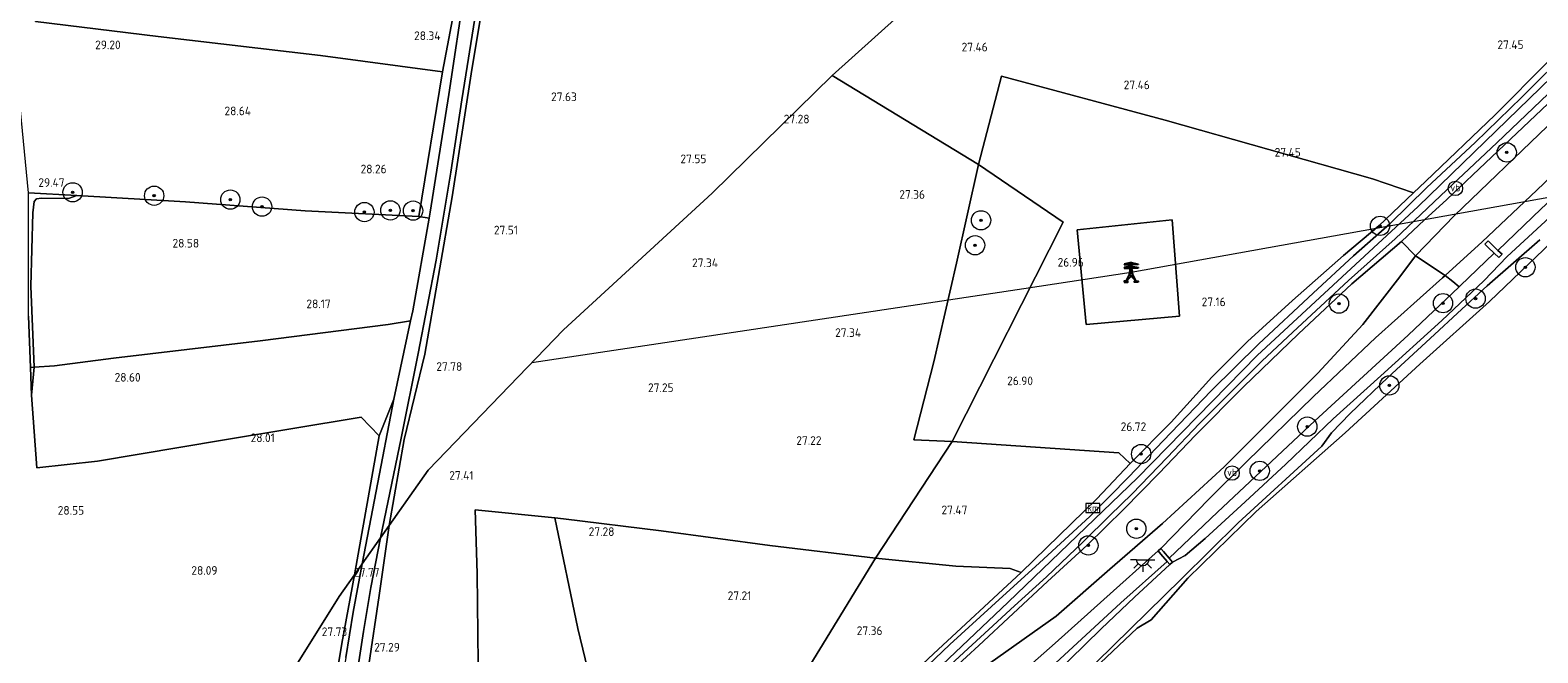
# Model space of a CAD drawing. Extents: x 184075 to 186166, y 346026 to 349063.
# Tile 92 of 136: x 184466 to 184778, y 347906 to 348035. Entities that reach past the tile are written whole.
import ezdxf
from ezdxf.enums import TextEntityAlignment as Align
from ezdxf.lldxf.tags import DXFTag

# ---------------------------------------------------------------- set-up
doc = ezdxf.new("R2010")
doc.units = 0
for name, color, linetype, lineweight in [('B-ME-GR-BOOM-S', 90, 'Continuous', 25), ('B-ME-GR-BOUWLAND_AKKERBOUW-GV', 80, 'Continuous', 13), ('B-ME-GR-GRAS-GV', 60, 'Continuous', 13), ('B-ME-GW-OPHOGING_KRUIN-G', 90, 'Continuous', 18), ('B-ME-GW-TALUD_KRUIN-G', 90, 'Continuous', 18), ('B-ME-GW-TALUD_TEEN-G', 90, 'Continuous', 18), ('B-ME-IE-MEUBILAIR_WEGMEUBILAIR-S', 7, 'Continuous', 25), ('B-ME-IE-MEUBILAIR_WEGMEUBILAIR_HOOGSPANNINGSMAST-S', 7, 'Continuous', 25), ('B-ME-IE-TERREINAFSCHEIDING_KUNSTMATIG_HEKWERK-G', 20, 'IE-TERREINAFSCHEIDING-KUNSTMATIG', 18), ('B-ME-KL-ET_HS-G', 10, 'KL-HS-N', 18), ('B-ME-OB-BEKLEDING_BETON-GV', 253, 'Continuous', 18), ('B-ME-OB-BEKLEDING_STORTSTEEN-GV', 30, 'Continuous', 18), ('B-ME-OB-OEVERVOORZIENING-G', 7, 'Continuous', 18), ('B-ME-OG-BEBOUWING_TRAP-GV', 7, 'Continuous', 18), ('B-ME-OG-HOOGTEPUNT-S', 7, 'Continuous', 25), ('B-ME-OG-WATER_RIVIER-GV', 130, 'Continuous', 18), ('B-ME-VH-VERHARDING_ASFALT-GV', 252, 'Continuous', 18), ('B-ME-VH-VERHARDING_BETON-GV', 252, 'Continuous', 18), ('B-ME-VW-VERKEERSTEKEN_BORD-S', 7, 'Continuous', 25), ('B-ME-VW-VERKEERSTEKEN_DRAAGCONSTRUCTIE-S', 7, 'Continuous', 25)]:
    doc.layers.add(name, color=color, linetype=linetype, lineweight=lineweight)
doc.layers.add('B-ME-WH-RAAI-S', color=7, linetype='Continuous')
doc.styles.add('NLCS-ISO', font='NLCS-ISO.ttf')
doc.styles.add('NLCS-ISO-ANNOTATIVE-T18', font='NLCS-ISO.ttf', dxfattribs={"height": 1.8})
doc.styles.get("Standard").update_dxf_attribs({"font": 'arial.ttf'})
doc.linetypes.add('IE-TERREINAFSCHEIDING-KUNSTMATIG', pattern='A,4,[82,NLCS.SHX,S=0.75,R=90,X=0,Y=0],4,-2', length=10)
tags = doc.linetypes.add('KL-HS-N', pattern='A,4,-1,[103,NLCS.SHX,S=0.75,R=0,X=0,Y=0],-1,4,-1,["H",Standard,S=1,R=0,X=0,Y=-0.5],-2', length=13).pattern_tags.tags
tags[18] = DXFTag(74, 10)

# ---------------------------------------------------------------- blocks, each defined once
blk = doc.blocks.new('SAL-HOOGTELABEL-SO')
at = {"color": 0, "linetype": 'ByBlock', "lineweight": -2, "style": 'NLCS-ISO-ANNOTATIVE-T18'}
blk.add_attdef('HOOGTE', text='', height=1.8, dxfattribs=at).set_placement((2.79, 0), align=Align.RIGHT)
blk = doc.blocks.new('SGR-BOOM_01-SO')
at = {"linetype": 'ByBlock', "lineweight": 18}
h = blk.add_hatch(color=0, dxfattribs=at)
h.dxf.hatch_style = 1
edge = h.paths.add_edge_path()
edge.add_arc((0, 0), 0.25, 0, 360)
at = {"color": 0, "linetype": 'ByBlock', "lineweight": 18}
for radius in [2, 0.25]:
    blk.add_circle((0, 0), radius, dxfattribs=at)
blk = doc.blocks.new('SKL-ET_HS_MAST-SO')
for p, q in [((0, 2.07), (-1.42, 1.76)), ((-1.42, 1.76), (-1.42, 1.64)), ((-1.42, 1.64), (0, 1.64)), ((0, 1.35), (-1.42, 1.04)), ((-1.42, 1.04), (-1.42, 0.92)), ((-1.42, 0.92), (0, 0.92)), ((-0.37, -0.37), (-0.12, 0.91)), ((0, 0.02), (-0.37, -0.37)), ((0, 0.54), (-0.25, 0.28)), ((0, 0.02), (-0.25, 0.28)), ((0, 0.54), (-0.16, 0.71)), ((-0.12, 0.91), (-0.12, 2.04)), ((0, 2.07), (1.42, 1.76)), ((1.42, 1.64), (0, 1.64)), ((0, 1.35), (1.42, 1.04)), ((1.42, 0.92), (0, 0.92)), ((0, 0.54), (0.16, 0.71)), ((0, 0.54), (0.25, 0.28)), ((0, 0.02), (0.25, 0.28)), ((0, 0.02), (0.37, -0.37)), ((0.12, 0.91), (0.12, 2.04)), ((0.37, -0.37), (0.12, 0.91)), ((1.42, 1.76), (1.42, 1.64)), ((1.42, 1.04), (1.42, 0.92)), ((-1.04, -1.76), (-0.37, -0.37)), ((-1.04, -1.76), (0, -0.75)), ((0, -0.75), (-0.37, -0.37)), ((0, -0.75), (0.37, -0.37)), ((1.04, -1.76), (0, -0.75)), ((1.04, -1.76), (0.37, -0.37))]:
    blk.add_line(p, q)
for points in [[(-1.42, -2), (-0.66, -2), (-0.66, -1.76), (-1.42, -1.76)], [(1.42, -2), (0.66, -2), (0.66, -1.76), (1.42, -1.76)]]:
    blk.add_lwpolyline(points, close=True)
blk = doc.blocks.new('SKL-ET_OV_LICHTPUNT-SO')
at = {"color": 0, "linetype": 'ByBlock', "lineweight": 18}
for points in [[(-1.25, 0), (-2.5, 0)], [(1.25, 0), (2.5, 0)], [(-0.92, -0.85), (-1.83, -1.7)], [(0, -1.25), (0, -2.5)], [(0.92, -0.85), (1.83, -1.7)]]:
    blk.add_lwpolyline(points, dxfattribs=at)
blk.add_lwpolyline([(0, 0), (1.25, 0, -1), (-1.25, 0)], format="xyb", close=True, dxfattribs=at)
blk = doc.blocks.new('SIE-WEG_PAAL_VERKEERSBORD-SO')
at = {"color": 0, "linetype": 'ByBlock', "lineweight": 18}
blk.add_circle((0, 0), 1.5, dxfattribs=at)
at = {"color": 0, "linetype": 'ByBlock', "lineweight": 18, "style": 'NLCS-ISO'}
blk.add_text('vb', height=1.5, dxfattribs=at).set_placement((0, 0.13), align=Align.MIDDLE_CENTER)
blk = doc.blocks.new('SOG-WATER_PAAL_RAAIPAAL-SO')
at = {"color": 0, "linetype": 'ByBlock', "lineweight": 18}
blk.add_lwpolyline([(-1.44375, -0.94375), (1.44375, -0.94375), (1.44375, 0.94375), (-1.44375, 0.94375)], close=True, dxfattribs=at)
at = {"color": 0, "linetype": 'ByBlock', "lineweight": 18, "style": 'NLCS-ISO'}
blk.add_text('km', height=1.5, dxfattribs=at).set_placement((0, 0), align=Align.MIDDLE_CENTER)

msp = doc.modelspace()

# ---------------------------------------------------------------- linework, layer by layer
at = {"layer": 'B-ME-GR-BOUWLAND_AKKERBOUW-GV'}
for points in [[(184553.407, 348037.274, 28.276), (184551.323, 348026.376, 28.573), (184526.058, 348029.754, 28.437), (184492.407, 348033.689, 29.175), (184466.992, 348036.763, 30.028), (184469.461, 348061.625, 30.232), (184475.427, 348094.791, 30.418), (184478.972, 348115.996, 30.953), (184483.13, 348138.378, 31.543), (184522.575, 348123.882, 29.511), (184566.917, 348108.556, 28.437), (184563.045, 348088.697, 28.42), (184558.988, 348067.415, 28.378), (184555.718, 348048.867, 28.204)], [(184780.466, 348028.514, 27.324), (184769.487, 348017.452, 27.359), (184755.076, 348003.597, 27.363), (184752.6, 348001.246, 27.346), (184744.111, 348004.14, 27.393), (184701.113, 348016.35, 27.529), (184667.195, 348025.482, 27.8), (184662.431, 348007.14, 27.833), (184632.137, 348025.611, 27.25), (184655.217, 348046.481, 27.351), (184680.904, 348071.741, 27.503), (184708.929, 348097.902, 27.356), (184724.805, 348112.208, 27.387), (184780.79, 348080.668, 27.348), (184811.167, 348060.645, 27.219), (184804.49, 348053.27, 27.212)], [(184548.415, 347943.775, 27.525), (184540.314, 347932.274, 27.86), (184543.397, 347950.157, 27.911), (184547.695, 347967.817, 28.013), (184553.341, 348000.432, 28.14), (184557.268, 348025.944, 28.395), (184564.135, 348067.139, 28.386), (184567.924, 348088.743, 28.267), (184571.572, 348107.766, 28.301), (184579.299, 348105.262, 27.726), (184627.016, 348089.389, 27.131), (184680.904, 348071.741, 27.503), (184655.217, 348046.481, 27.351), (184632.137, 348025.611, 27.25), (184607.268, 348001.178, 27.323), (184576.447, 347972.86, 27.272)], [(184475.549, 348000.71, 29.188), (184473.825, 348000.097, 28.946), (184468.266, 348000.152, 28.985), (184467.223, 348000.053, 28.993), (184466.732, 347999.444, 29.027), (184466.437, 347997.128, 29.023), (184466.039, 347981.893, 29.052), (184466.765, 347965.105, 28.98), (184465.998, 347965.041, 29.275), (184465.587, 347975.725, 29.366), (184465.549, 348001.261, 29.837)], [(184475.549, 348000.71, 29.188), (184498.131, 347999.371, 28.777), (184522.877, 347997.528, 28.386), (184546.445, 347996.364, 28.297), (184548.575, 347996.014, 28.279), (184545.195, 347976.822, 28.199), (184544.751, 347974.751, 28.196), (184540.087, 347973.937, 28.171), (184513.539, 347970.613, 28.171), (184483.159, 347967.009, 28.519), (184470.985, 347965.37, 28.985), (184466.765, 347965.105, 28.98), (184466.039, 347981.893, 29.052), (184466.437, 347997.128, 29.023), (184466.732, 347999.444, 29.027), (184467.223, 348000.053, 28.993), (184468.266, 348000.152, 28.985), (184473.825, 348000.097, 28.946)], [(184686.939, 347937.816, 27.363), (184671.304, 347922.548, 27.48), (184668.963, 347923.387, 27.48), (184657.745, 347923.857, 27.48), (184641.103, 347925.499, 27.48), (184656.98, 347949.684, 27.445), (184691.499, 347947.382, 27.017), (184693.835, 347945.122, 27.037)], [(184520.481, 347841.102, 27.627), (184518.804, 347828.605, 27.676), (184489.969, 347854.41, 27.828), (184511.537, 347888.165, 27.62), (184529.964, 347917.58, 27.718), (184533.118, 347922.058, 27.801), (184530.506, 347907.819, 27.706), (184528.518, 347895.654, 27.691), (184526.606, 347883.12, 27.687), (184524.424, 347869.857, 27.691), (184522.701, 347856.974, 27.647)]]:
    msp.add_polyline3d(points, close=True, dxfattribs=at)
for points in [[(184536.077, 347903.381, 27.398), (184538.267, 347917.802, 27.446), (184540.314, 347932.274, 27.86), (184548.415, 347943.775, 27.525), (184576.447, 347972.86, 27.272), (184607.268, 348001.178, 27.323), (184632.137, 348025.611, 27.25), (184662.431, 348007.14, 27.833), (184657.905, 347986.716, 27.766), (184653.181, 347966.253, 27.714), (184649.047, 347950.061, 27.402), (184656.98, 347949.684, 27.445), (184641.103, 347925.499, 27.48), (184619.188, 347928.175, 27.284), (184596.686, 347931.172, 27.221), (184576.418, 347933.697, 27.284), (184574.651, 347933.878, 27.296), (184558.142, 347935.572, 27.406), (184558.523, 347922.329, 27.244), (184558.727, 347903.679, 27.209)], [(184465.587, 347975.725, 29.366), (184465.998, 347965.041, 29.275), (184466.217, 347959.317, 29.226), (184467.317, 347944.238, 28.968), (184479.833, 347945.613, 28.531), (184505.77, 347949.997, 28.306), (184534.514, 347954.79, 28.183), (184538.228, 347950.914, 28.183), (184533.118, 347922.058, 27.801), (184529.964, 347917.58, 27.718), (184511.537, 347888.165, 27.62), (184489.969, 347854.41, 27.828), (184465.69, 347806.757, 27.806)]]:
    msp.add_polyline3d(points, dxfattribs=at)
at = {"layer": 'B-ME-GR-GRAS-GV'}
for points in [[(184548.8, 347997.287, 28.284), (184548.575, 347996.014, 28.279), (184546.445, 347996.364, 28.297), (184551.323, 348026.376, 28.573), (184553.407, 348037.274, 28.276), (184555.718, 348048.867, 28.204), (184558.988, 348067.415, 28.378), (184563.045, 348088.697, 28.42), (184566.917, 348108.556, 28.437), (184567.857, 348109.018, 28.495), (184564.516, 348092.186, 28.348), (184559.324, 348064.885, 28.288), (184556.024, 348044.27, 28.288), (184552.636, 348021.662, 28.411)], [(184540.314, 347932.274, 27.86), (184538.51, 347929.713, 27.856), (184542.809, 347950.426, 28.007), (184546.348, 347967.988, 28.108), (184550.033, 347987.278, 28.24), (184553.058, 348005.521, 28.299), (184555.335, 348020.536, 28.35), (184558.302, 348039.14, 28.274), (184561.587, 348058.769, 28.274), (184563.588, 348071.506, 28.308), (184566.957, 348089.011, 28.308), (184570.966, 348107.998, 28.333), (184571.572, 348107.766, 28.301), (184567.924, 348088.743, 28.267), (184564.135, 348067.139, 28.386), (184557.268, 348025.944, 28.395), (184553.341, 348000.432, 28.14), (184547.695, 347967.817, 28.013), (184543.397, 347950.157, 27.911)], [(184761.079, 347996.547, 25.856), (184753.008, 347988.199, 25.864), (184750.086, 347991.195, 26.971), (184754.885, 347995.633, 27.052), (184759.47, 347999.889, 27.052), (184768.785, 348008.745, 27.041), (184783.027, 348022.212, 26.982), (184793.211, 348032.063, 27.138), (184806.74, 348046.025, 27.107), (184817.194, 348057.301, 27.099), (184821.165, 348054.937, 25.673), (184810.701, 348044.086, 25.879), (184797.429, 348030.903, 25.856), (184780.369, 348015.049, 25.902)], [(184766.828, 347991.12, 24.543), (184759.122, 347984.101, 24.67), (184753.008, 347988.199, 25.864), (184761.079, 347996.547, 25.856), (184780.369, 348015.049, 25.902), (184797.429, 348030.903, 25.856), (184810.701, 348044.086, 25.879), (184821.165, 348054.937, 25.673), (184828.074, 348050.039, 24.885), (184816.996, 348038.626, 24.853), (184802.071, 348024.878, 24.935), (184789.063, 348012.225, 24.826), (184778.127, 348001.787, 24.807)], [(184779.064, 347997.953, 22.76), (184770.091, 347989.338, 22.534), (184768.738, 347990.634, 23.707), (184768.029, 347991.314, 24.209), (184767.362, 347990.617, 24.209), (184768.053, 347989.955, 23.707), (184769.273, 347988.786, 22.641), (184762.258, 347981.99, 22.684), (184762.038, 347981.782, 22.686), (184760.72, 347982.888, 23.712), (184759.122, 347984.101, 24.67), (184766.828, 347991.12, 24.543), (184778.127, 348001.787, 24.807), (184789.063, 348012.225, 24.826), (184802.071, 348024.878, 24.935), (184816.996, 348038.626, 24.853), (184828.074, 348050.039, 24.885), (184830.594, 348048.54, 23.696), (184832.264, 348047.796, 22.725), (184826.16, 348042.426, 22.721), (184807.752, 348024.847, 22.747), (184798.318, 348015.883, 22.694)], [(184752.6, 348001.246, 27.346), (184745.421, 347994.43, 27.297), (184738.082, 347988.275, 27.25), (184727.507, 347978.935, 27.25), (184718.19, 347970.476, 27.184), (184710.769, 347963.041, 27.13), (184702.366, 347953.73, 26.982), (184693.835, 347945.122, 27.037), (184691.499, 347947.382, 27.017), (184656.98, 347949.684, 27.445), (184679.976, 347995.156, 27.515), (184662.431, 348007.14, 27.833), (184667.195, 348025.482, 27.8), (184701.113, 348016.35, 27.529), (184744.111, 348004.14, 27.393)], [(184679.976, 347995.156, 27.515), (184656.98, 347949.684, 27.445), (184649.047, 347950.061, 27.402), (184653.181, 347966.253, 27.714), (184657.905, 347986.716, 27.766), (184662.431, 348007.14, 27.833)], [(184682.863, 347993.617, 27.647), (184684.732, 347973.936, 27.274), (184704.083, 347975.729, 27.522), (184702.537, 347995.633, 27.744)], [(184711.938, 347935.08, 22.791), (184701.929, 347925.537, 22.605), (184700.741, 347926.919, 23.754), (184700.209, 347927.539, 24.115), (184710.229, 347937.806, 24.648), (184717.98, 347945.47, 24.729), (184731.88, 347959.05, 24.861), (184744.715, 347971.222, 24.892), (184758.592, 347983.618, 24.679), (184759.122, 347984.101, 24.67), (184760.72, 347982.888, 23.712), (184762.038, 347981.782, 22.686), (184751.443, 347971.789, 22.777), (184732.15, 347953.975, 22.804)], [(184541.26, 347958.462, 28.174), (184538.228, 347950.914, 28.183), (184534.514, 347954.79, 28.183), (184505.77, 347949.997, 28.306), (184479.833, 347945.613, 28.531), (184467.317, 347944.238, 28.968), (184466.217, 347959.317, 29.226), (184466.765, 347965.105, 28.98), (184470.985, 347965.37, 28.985), (184483.159, 347967.009, 28.519), (184513.539, 347970.613, 28.171), (184540.087, 347973.937, 28.171), (184544.751, 347974.751, 28.196)], [(184466.765, 347965.105, 28.98), (184466.217, 347959.317, 29.226), (184465.998, 347965.041, 29.275)], [(184534.728, 347924.345, 27.864), (184533.118, 347922.058, 27.801), (184538.228, 347950.914, 28.183), (184541.26, 347958.462, 28.174), (184537.594, 347939.4, 28.034)], [(184574.394, 347815.398, 27.721), (184557.941, 347782.208, 27.779), (184535.866, 347801.663, 27.579), (184557.929, 347815.782, 27.45), (184558.165, 347836.389, 27.26), (184558.072, 347858.077, 27.217), (184558.163, 347880.924, 27.166), (184558.727, 347903.679, 27.209), (184558.523, 347922.329, 27.244), (184558.142, 347935.572, 27.406), (184574.651, 347933.878, 27.296), (184579.432, 347910.958, 27.362), (184588.423, 347873.467, 27.495), (184593.16, 347851.817, 27.642), (184593.71, 347848.855, 27.628), (184592.718, 347847.062, 27.647)], [(184618.041, 347887.799, 27.464), (184593.71, 347848.855, 27.628), (184593.16, 347851.817, 27.642), (184588.423, 347873.467, 27.495), (184579.432, 347910.958, 27.362), (184574.651, 347933.878, 27.296), (184576.418, 347933.697, 27.284), (184596.686, 347931.172, 27.221), (184619.188, 347928.175, 27.284), (184641.103, 347925.499, 27.48)], [(184524.935, 347828.398, 27.296), (184523.649, 347821.667, 27.384), (184522.407, 347824.184, 27.503), (184523.291, 347831.038, 27.513), (184524.436, 347840.474, 27.541), (184525.538, 347849.628, 27.556), (184526.699, 347857.902, 27.537), (184527.977, 347866.002, 27.541), (184529.303, 347874.548, 27.564), (184530.728, 347883.531, 27.58), (184532.078, 347892.198, 27.584), (184533.636, 347901.314, 27.643), (184534.987, 347910.326, 27.647), (184536.535, 347919.47, 27.667), (184538.51, 347929.713, 27.856), (184540.314, 347932.274, 27.86), (184538.267, 347917.802, 27.446), (184536.077, 347903.381, 27.398), (184533.765, 347889.225, 27.367), (184531.777, 347877.402, 27.343), (184530.099, 347866.829, 27.347), (184528.511, 347856.386, 27.379), (184527.185, 347846.636, 27.391), (184526.061, 347837.927, 27.402)], [(184641.05, 347864.517, 22.958), (184631.439, 347851.511, 22.665), (184630.198, 347852.374, 23.614), (184627.592, 347854.187, 25.44), (184632.597, 347860.705, 25.397), (184643.605, 347873.507, 25.242), (184652.939, 347883.907, 25.044), (184667.106, 347898.016, 24.892), (184678.347, 347907.938, 24.636), (184688.421, 347916.983, 24.457), (184699.632, 347927.043, 24.115), (184700.221, 347926.359, 23.758), (184701.542, 347924.821, 22.473), (184691.93, 347916.24, 22.878), (184670.336, 347896.3, 22.892), (184652.968, 347878.494, 22.931)], [(184521.185, 347836.743, 27.592), (184520.034, 347827.09, 27.597), (184518.804, 347828.605, 27.676), (184520.481, 347841.102, 27.627), (184522.701, 347856.974, 27.647), (184524.424, 347869.857, 27.691), (184526.606, 347883.12, 27.687), (184528.518, 347895.654, 27.691), (184530.506, 347907.819, 27.706), (184533.118, 347922.058, 27.801), (184534.728, 347924.345, 27.864), (184532.835, 347914.31, 27.789), (184531.333, 347904.913, 27.726), (184529.87, 347895.754, 27.691), (184528.476, 347887.345, 27.687), (184527.083, 347878.394, 27.679), (184525.934, 347870.939, 27.663), (184524.519, 347862.121, 27.671), (184523.414, 347854.495, 27.655), (184522.245, 347845.762, 27.627)], [(184602.795, 347845.626, 27.705), (184597.076, 347836.074, 27.711), (184593.71, 347848.855, 27.628), (184618.041, 347887.799, 27.464), (184641.103, 347925.499, 27.48), (184657.745, 347923.857, 27.48), (184668.963, 347923.387, 27.48), (184671.304, 347922.548, 27.48), (184653.1, 347905.666, 27.569), (184643.788, 347896.906, 27.647), (184636.658, 347889.571, 27.643), (184629.767, 347881.876, 27.662), (184622.117, 347872.527, 27.728), (184614.475, 347862.64, 27.693)]]:
    msp.add_polyline3d(points, close=True, dxfattribs=at)
for points in [[(184466.992, 348036.763, 30.028), (184492.407, 348033.689, 29.175), (184526.058, 348029.754, 28.437), (184551.323, 348026.376, 28.573), (184546.445, 347996.364, 28.297), (184522.877, 347997.528, 28.386), (184498.131, 347999.371, 28.777), (184475.549, 348000.71, 29.188), (184465.549, 348001.261, 29.837), (184463.459, 348022.654, 30.058), (184460.998, 348041.578, 30.245)], [(184785.257, 348031.273, 27.107), (184775.026, 348021.09, 27.138), (184765.344, 348011.726, 27.196), (184755.365, 348002.38, 27.184), (184747.643, 347994.807, 27.114), (184740.121, 347988.212, 27.142), (184731.758, 347980.43, 27.212), (184720.532, 347969.978, 27.215), (184710.672, 347960.186, 27.165), (184700.701, 347949.881, 27.173), (184693.577, 347942.378, 27.278), (184685.506, 347934.159, 27.433), (184675.093, 347924.538, 27.445), (184665.161, 347915.512, 27.476), (184656.503, 347907.629, 27.476), (184650.506, 347901.875, 27.511)], [(184653.1, 347905.666, 27.569), (184671.304, 347922.548, 27.48), (184686.939, 347937.816, 27.363), (184693.835, 347945.122, 27.037), (184702.366, 347953.73, 26.982), (184710.769, 347963.041, 27.13), (184718.19, 347970.476, 27.184), (184727.507, 347978.935, 27.25), (184738.082, 347988.275, 27.25), (184745.421, 347994.43, 27.297), (184752.6, 348001.246, 27.346), (184755.076, 348003.597, 27.363), (184769.487, 348017.452, 27.359), (184780.466, 348028.514, 27.324)], [(184652.079, 347899.183, 27.379), (184659.384, 347905.988, 27.375), (184664.603, 347910.732, 27.375), (184669.893, 347915.659, 27.375), (184676.502, 347921.692, 27.348), (184684.152, 347928.9, 27.359), (184689.68, 347934.344, 27.309), (184694.273, 347938.861, 27.247), (184701.521, 347946.391, 27.068), (184708.21, 347953.425, 26.998), (184715.399, 347960.598, 26.99), (184721.171, 347966.368, 27.076), (184727.566, 347972.386, 27.142), (184739.108, 347983.087, 27.126), (184748.777, 347991.746, 27.021), (184759.487, 348001.871, 27.033), (184769.867, 348011.645, 27.037), (184782.023, 348023.225, 27.017)], [(184783.027, 348022.212, 26.982), (184768.785, 348008.745, 27.041), (184759.47, 347999.889, 27.052), (184754.885, 347995.633, 27.052), (184750.086, 347991.195, 26.971), (184739.806, 347982.423, 27.029), (184728.748, 347972.018, 27.177), (184717.355, 347961.034, 27.076), (184707.422, 347950.996, 26.967), (184699.785, 347943.094, 27.002), (184692.562, 347935.653, 27.122), (184684.927, 347928.209, 27.27), (184676.742, 347920.673, 27.324), (184662.476, 347907.45, 27.359), (184652.275, 347898.03, 27.355)], [(184681.281, 347904.48, 21.85), (184687.842, 347910.882, 21.889), (184694.765, 347917.423, 21.897), (184702.089, 347924.184, 21.94), (184702.664, 347924.681, 21.893), (184705.255, 347926.059, 21.617), (184709.396, 347929.601, 21.551), (184717.728, 347937.189, 21.551), (184726.115, 347944.988, 21.544), (184735.934, 347954.384, 21.54), (184745.824, 347963.355, 21.47), (184758.449, 347974.808, 21.505), (184767.143, 347983.022, 21.481), (184771.976, 347988.062, 21.528), (184782.582, 347997.817, 21.575)], [(184652.275, 347898.03, 27.355), (184662.476, 347907.45, 27.359), (184676.742, 347920.673, 27.324), (184684.927, 347928.209, 27.27), (184692.562, 347935.653, 27.122), (184699.785, 347943.094, 27.002), (184707.422, 347950.996, 26.967), (184717.355, 347961.034, 27.076), (184728.748, 347972.018, 27.177), (184739.806, 347982.423, 27.029), (184750.086, 347991.195, 26.971), (184753.008, 347988.199, 25.864), (184749.743, 347983.82, 25.77), (184742.06, 347973.969, 25.32), (184732.758, 347963.895, 24.993), (184713.365, 347944.467, 24.935), (184700.582, 347932.722, 24.834), (184689.663, 347923.266, 24.997), (184678.547, 347913.475, 25.079), (184664.748, 347903.756, 25.693)], [(184778.748, 347991.539, 21.295), (184767.862, 347982.015, 21.322), (184761.707, 347976.313, 21.322), (184756.918, 347971.894, 21.318), (184747.248, 347962.971, 21.326), (184739.458, 347955.533, 21.396), (184735.557, 347951.529, 21.369), (184733.577, 347948.754, 21.194), (184716.22, 347932.829, 21.287), (184704.501, 347921.213, 21.118), (184686.845, 347903.92, 21.27)], [(184664.748, 347903.756, 25.693), (184678.547, 347913.475, 25.079), (184689.663, 347923.266, 24.997), (184700.582, 347932.722, 24.834), (184713.365, 347944.467, 24.935), (184732.758, 347963.895, 24.993), (184742.06, 347973.969, 25.32), (184749.743, 347983.82, 25.77), (184753.008, 347988.199, 25.864), (184759.122, 347984.101, 24.67), (184758.592, 347983.618, 24.679), (184744.715, 347971.222, 24.892), (184731.88, 347959.05, 24.861), (184717.98, 347945.47, 24.729), (184710.229, 347937.806, 24.648), (184700.209, 347927.539, 24.115), (184699.632, 347927.043, 24.115), (184688.421, 347916.983, 24.457), (184678.347, 347907.938, 24.636), (184667.106, 347898.016, 24.892)]]:
    msp.add_polyline3d(points, dxfattribs=at)
at = {"layer": 'B-ME-GW-OPHOGING_KRUIN-G'}
msp.add_polyline3d([(184490.782, 347558.63, 28.581), (184502.328, 347597.451, 28.548), (184514.515, 347637.861, 28.428), (184524.269, 347666.213, 28.156), (184533.81, 347690.646, 27.837), (184542.264, 347713.96, 27.946), (184561.228, 347759.459, 27.752), (184582.295, 347804.246, 27.628), (184599.658, 347835.062, 27.6), (184618.165, 347863.244, 27.573), (184639.856, 347889.098, 27.511), (184668.607, 347916.381, 27.461), (184695.376, 347942.151, 27.286), (184720.173, 347967.525, 27.208), (184753.539, 347998.453, 27.146), (184790.432, 348034.208, 27.08), (184814.253, 348059.211, 27.08)], dxfattribs=at)
at = {"layer": 'B-ME-GW-TALUD_KRUIN-G'}
for points in [[(184828.074, 348050.039, 24.885), (184816.996, 348038.626, 24.853), (184802.071, 348024.878, 24.935), (184789.063, 348012.225, 24.826), (184778.127, 348001.787, 24.807), (184766.828, 347991.12, 24.543), (184759.122, 347984.101, 24.67), (184758.592, 347983.618, 24.679), (184744.715, 347971.222, 24.892), (184731.88, 347959.05, 24.861), (184717.98, 347945.47, 24.729), (184710.229, 347937.806, 24.648), (184700.209, 347927.539, 24.115)], [(184699.632, 347927.043, 24.115), (184688.421, 347916.983, 24.457), (184678.347, 347907.938, 24.636), (184667.106, 347898.016, 24.892), (184652.939, 347883.907, 25.044), (184643.605, 347873.507, 25.242), (184632.597, 347860.705, 25.397), (184627.592, 347854.187, 25.44)]]:
    msp.add_polyline3d(points, dxfattribs=at)
at = {"layer": 'B-ME-GW-TALUD_TEEN-G'}
for points in [[(184664.748, 347903.756, 25.693), (184678.547, 347913.475, 25.079), (184689.663, 347923.266, 24.997), (184700.582, 347932.722, 24.834), (184713.365, 347944.467, 24.935), (184732.758, 347963.895, 24.993), (184742.06, 347973.969, 25.32), (184749.743, 347983.82, 25.77), (184753.008, 347988.199, 25.864), (184761.079, 347996.547, 25.856), (184780.369, 348015.049, 25.902)], [(184466.217, 347959.317, 29.226), (184466.765, 347965.105, 28.98), (184466.039, 347981.893, 29.052), (184466.437, 347997.128, 29.023), (184466.732, 347999.444, 29.027), (184467.223, 348000.053, 28.993), (184468.266, 348000.152, 28.985), (184473.825, 348000.097, 28.946), (184475.549, 348000.71, 29.188)]]:
    msp.add_polyline3d(points, dxfattribs=at)
at = {"layer": 'B-ME-IE-TERREINAFSCHEIDING_KUNSTMATIG_HEKWERK-G'}
for points in [[(184475.549, 348000.71, 29.188), (184498.131, 347999.371, 28.777), (184522.877, 347997.528, 28.386), (184546.445, 347996.364, 28.297), (184551.323, 348026.376, 28.573), (184526.058, 348029.754, 28.437), (184492.407, 348033.689, 29.175), (184466.992, 348036.763, 30.028), (184469.461, 348061.625, 30.232), (184475.427, 348094.791, 30.418), (184478.972, 348115.996, 30.953), (184483.13, 348138.378, 31.543)], [(184783.027, 348022.212, 26.982), (184768.785, 348008.745, 27.041), (184759.47, 347999.889, 27.052), (184754.885, 347995.633, 27.052), (184750.086, 347991.195, 26.971), (184739.806, 347982.423, 27.029), (184728.748, 347972.018, 27.177), (184717.355, 347961.034, 27.076), (184707.422, 347950.996, 26.967), (184699.785, 347943.094, 27.002), (184692.562, 347935.653, 27.122), (184684.927, 347928.209, 27.27), (184676.742, 347920.673, 27.324), (184662.476, 347907.45, 27.359), (184652.275, 347898.03, 27.355)], [(184466.217, 347959.317, 29.226), (184465.998, 347965.041, 29.275), (184465.587, 347975.725, 29.366), (184465.549, 348001.261, 29.837), (184475.549, 348000.71, 29.188)], [(184750.086, 347991.195, 26.971), (184753.008, 347988.199, 25.864), (184759.122, 347984.101, 24.67), (184760.72, 347982.888, 23.712), (184762.038, 347981.782, 22.686)], [(184693.835, 347945.122, 27.037), (184702.366, 347953.73, 26.982), (184710.769, 347963.041, 27.13)], [(184534.514, 347954.79, 28.183), (184505.77, 347949.997, 28.306), (184479.833, 347945.613, 28.531), (184467.317, 347944.238, 28.968), (184466.217, 347959.317, 29.226)], [(184533.118, 347922.058, 27.801), (184538.228, 347950.914, 28.183)], [(184535.866, 347801.663, 27.579), (184557.929, 347815.782, 27.45), (184558.165, 347836.389, 27.26), (184558.072, 347858.077, 27.217), (184558.163, 347880.924, 27.166), (184558.727, 347903.679, 27.209), (184558.523, 347922.329, 27.244), (184558.142, 347935.572, 27.406)], [(184558.142, 347935.572, 27.406), (184574.651, 347933.878, 27.296), (184579.432, 347910.958, 27.362), (184588.423, 347873.467, 27.495), (184593.16, 347851.817, 27.642), (184593.71, 347848.855, 27.628), (184597.076, 347836.074, 27.711)], [(184518.804, 347828.605, 27.676), (184520.481, 347841.102, 27.627), (184522.701, 347856.974, 27.647), (184524.424, 347869.857, 27.691), (184526.606, 347883.12, 27.687), (184528.518, 347895.654, 27.691), (184530.506, 347907.819, 27.706), (184533.118, 347922.058, 27.801)]]:
    msp.add_polyline3d(points, dxfattribs=at)
at = {"layer": 'B-ME-KL-ET_HS-G'}
for points in [[(185042.568, 348047.397, 26.214), (184694.069, 347984.737, 27.693)], [(184694.069, 347984.737, 27.693), (184671.83, 347981.386, 27.693)], [(184671.83, 347981.386, 27.693), (184569.855, 347966.021, 27.693)]]:
    msp.add_polyline3d(points, dxfattribs=at)
at = {"layer": 'B-ME-OB-BEKLEDING_BETON-GV'}
msp.add_polyline3d([(184782.582, 347997.817, 21.575), (184771.976, 347988.062, 21.528), (184767.143, 347983.022, 21.481), (184758.449, 347974.808, 21.505), (184745.824, 347963.355, 21.47), (184735.934, 347954.384, 21.54), (184726.115, 347944.988, 21.544), (184717.728, 347937.189, 21.551), (184709.396, 347929.601, 21.551), (184705.255, 347926.059, 21.617), (184702.664, 347924.681, 21.893), (184701.929, 347925.537, 22.605), (184711.938, 347935.08, 22.791), (184732.15, 347953.975, 22.804), (184751.443, 347971.789, 22.777), (184762.038, 347981.782, 22.686), (184762.258, 347981.99, 22.684), (184769.273, 347988.786, 22.641), (184770.239, 347987.861, 21.796), (184770.933, 347988.53, 21.804), (184770.091, 347989.338, 22.534), (184779.064, 347997.953, 22.76)], dxfattribs=at)
at = {"layer": 'B-ME-OB-BEKLEDING_STORTSTEEN-GV'}
msp.add_polyline3d([(184704.083, 347975.729, 27.522), (184684.732, 347973.936, 27.274), (184682.863, 347993.617, 27.647), (184702.537, 347995.633, 27.744)], close=True, dxfattribs=at)
for points in [[(184784.374, 347994.087, 20.981), (184768.343, 347978.736, 20.981), (184753.859, 347965.743, 20.981), (184738.393, 347951.532, 20.981), (184719.975, 347935.186, 20.981), (184705.835, 347921.36, 20.981), (184698.241, 347912.718, 20.981), (184695.325, 347911.038, 20.981), (184685.154, 347901.4, 20.981)], [(184686.845, 347903.92, 21.27), (184704.501, 347921.213, 21.118), (184716.22, 347932.829, 21.287), (184733.577, 347948.754, 21.194), (184735.557, 347951.529, 21.369), (184739.458, 347955.533, 21.396), (184747.248, 347962.971, 21.326), (184756.918, 347971.894, 21.318), (184761.707, 347976.313, 21.322), (184767.862, 347982.015, 21.322), (184778.748, 347991.539, 21.295)]]:
    msp.add_polyline3d(points, dxfattribs=at)
at = {"layer": 'B-ME-OB-OEVERVOORZIENING-G'}
msp.add_polyline3d([(184784.374, 347994.087, 20.981), (184768.343, 347978.736, 20.981), (184753.859, 347965.743, 20.981), (184738.393, 347951.532, 20.981), (184719.975, 347935.186, 20.981), (184705.835, 347921.36, 20.981), (184698.241, 347912.718, 20.981), (184695.325, 347911.038, 20.981), (184685.154, 347901.4, 20.981), (184672.978, 347890.2, 20.981), (184658.389, 347874.702, 20.981), (184651.325, 347866.366, 20.981), (184642.072, 347854.569, 20.981), (184633.693, 347842.624, 20.981), (184625.014, 347829.691, 20.981), (184617.959, 347818.697, 20.981), (184610.905, 347807.707, 20.981), (184602.573, 347793.181, 20.981), (184593.902, 347778.351, 20.981), (184581.285, 347752.882, 20.981), (184571.991, 347732.016, 20.981), (184563.981, 347712.597, 20.981)], dxfattribs=at)
at = {"layer": 'B-ME-OG-BEBOUWING_TRAP-GV'}
for points in [[(184770.933, 347988.53, 21.804), (184770.239, 347987.861, 21.796), (184769.273, 347988.786, 22.641), (184768.053, 347989.955, 23.707), (184767.362, 347990.617, 24.209), (184768.029, 347991.314, 24.209), (184768.738, 347990.634, 23.707), (184770.091, 347989.338, 22.534)], [(184702.664, 347924.681, 21.893), (184702.089, 347924.184, 21.94), (184701.542, 347924.821, 22.473), (184700.221, 347926.359, 23.758), (184699.632, 347927.043, 24.115), (184700.209, 347927.539, 24.115), (184700.741, 347926.919, 23.754), (184701.929, 347925.537, 22.605)]]:
    msp.add_polyline3d(points, close=True, dxfattribs=at)
at = {"layer": 'B-ME-OG-WATER_RIVIER-GV'}
msp.add_polyline3d([(184563.981, 347712.597, 20.981), (184571.991, 347732.016, 20.981), (184581.285, 347752.882, 20.981), (184593.902, 347778.351, 20.981), (184602.573, 347793.181, 20.981), (184610.905, 347807.707, 20.981), (184617.959, 347818.697, 20.981), (184625.014, 347829.691, 20.981), (184633.693, 347842.624, 20.981), (184642.072, 347854.569, 20.981), (184651.325, 347866.366, 20.981), (184658.389, 347874.702, 20.981), (184672.978, 347890.2, 20.981), (184685.154, 347901.4, 20.981), (184695.325, 347911.038, 20.981), (184698.241, 347912.718, 20.981), (184705.835, 347921.36, 20.981), (184719.975, 347935.186, 20.981), (184738.393, 347951.532, 20.981), (184753.859, 347965.743, 20.981), (184768.343, 347978.736, 20.981), (184784.374, 347994.087, 20.981)], dxfattribs=at)
at = {"layer": 'B-ME-VH-VERHARDING_ASFALT-GV'}
msp.add_polyline3d([(184538.51, 347929.713, 27.856), (184534.728, 347924.345, 27.864), (184537.594, 347939.4, 28.034), (184541.26, 347958.462, 28.174), (184544.751, 347974.751, 28.196), (184545.195, 347976.822, 28.199), (184548.575, 347996.014, 28.279), (184548.8, 347997.287, 28.284), (184552.636, 348021.662, 28.411), (184556.024, 348044.27, 28.288), (184559.324, 348064.885, 28.288), (184564.516, 348092.186, 28.348), (184567.857, 348109.018, 28.495), (184570.966, 348107.998, 28.333), (184566.957, 348089.011, 28.308), (184563.588, 348071.506, 28.308), (184561.587, 348058.769, 28.274), (184558.302, 348039.14, 28.274), (184555.335, 348020.536, 28.35), (184553.058, 348005.521, 28.299), (184550.033, 347987.278, 28.24), (184546.348, 347967.988, 28.108), (184542.809, 347950.426, 28.007)], close=True, dxfattribs=at)
for points in [[(184650.506, 347901.875, 27.511), (184656.503, 347907.629, 27.476), (184665.161, 347915.512, 27.476), (184675.093, 347924.538, 27.445), (184685.506, 347934.159, 27.433), (184693.577, 347942.378, 27.278), (184700.701, 347949.881, 27.173), (184710.672, 347960.186, 27.165), (184720.532, 347969.978, 27.215), (184731.758, 347980.43, 27.212), (184740.121, 347988.212, 27.142), (184747.643, 347994.807, 27.114), (184755.365, 348002.38, 27.184), (184765.344, 348011.726, 27.196), (184775.026, 348021.09, 27.138), (184785.257, 348031.273, 27.107)], [(184782.023, 348023.225, 27.017), (184769.867, 348011.645, 27.037), (184759.487, 348001.871, 27.033), (184748.777, 347991.746, 27.021), (184739.108, 347983.087, 27.126), (184727.566, 347972.386, 27.142), (184721.171, 347966.368, 27.076), (184715.399, 347960.598, 26.99), (184708.21, 347953.425, 26.998), (184701.521, 347946.391, 27.068), (184694.273, 347938.861, 27.247), (184689.68, 347934.344, 27.309), (184684.152, 347928.9, 27.359), (184676.502, 347921.692, 27.348), (184669.893, 347915.659, 27.375), (184664.603, 347910.732, 27.375), (184659.384, 347905.988, 27.375), (184652.079, 347899.183, 27.379)], [(184531.333, 347904.913, 27.726), (184532.835, 347914.31, 27.789), (184534.728, 347924.345, 27.864), (184538.51, 347929.713, 27.856), (184536.535, 347919.47, 27.667), (184534.987, 347910.326, 27.647), (184533.636, 347901.314, 27.643)]]:
    msp.add_polyline3d(points, dxfattribs=at)
at = {"layer": 'B-ME-VH-VERHARDING_BETON-GV'}
msp.add_polyline3d([(184636.874, 347857.819, 22.122), (184632.245, 347850.951, 22.049), (184631.439, 347851.511, 22.665), (184641.05, 347864.517, 22.958), (184652.968, 347878.494, 22.931), (184670.336, 347896.3, 22.892), (184691.93, 347916.24, 22.878), (184701.542, 347924.821, 22.473), (184702.089, 347924.184, 21.94), (184694.765, 347917.423, 21.897), (184687.842, 347910.882, 21.889), (184681.281, 347904.48, 21.85), (184673.25, 347896.807, 21.808), (184663.257, 347887.633, 21.944), (184658.329, 347882.78, 21.994), (184654.556, 347878.98, 22.15), (184650.307, 347874.317, 22.278), (184645.771, 347868.885, 22.227), (184640.957, 347863.359, 22.258)], close=True, dxfattribs=at)

# ---------------------------------------------------------------- block references
at = {"layer": 'B-ME-GR-BOOM-S'}
for p in [(184771.907, 348009.635, 26.546), (184474.712, 348001.367, 29.19), (184491.6, 348000.671, 28.885), (184507.388, 347999.857, 28.529), (184513.957, 347998.402, 28.554), (184535.172, 347997.267, 28.3), (184540.559, 347997.628, 28.215), (184545.264, 347997.57, 28.376), (184662.96, 347995.562, 27.753), (184745.651, 347994.412, 27.301), (184661.727, 347990.398, 27.55), (184775.764, 347985.84, 21.209), (184737.126, 347978.308, 26.675), (184758.695, 347978.385, 22.954), (184765.44, 347979.337, 21.393), (184747.575, 347961.338, 21.525), (184730.563, 347952.795, 23.374), (184696.135, 347947.118, 27.328), (184720.715, 347943.623, 23.187), (184695.139, 347931.635, 25.923), (184685.203, 347928.169, 27.22)]:
    msp.add_blockref('SGR-BOOM_01-SO', p, dxfattribs=at)
at = {"layer": 'B-ME-IE-MEUBILAIR_WEGMEUBILAIR-S'}
msp.add_blockref('SKL-ET_OV_LICHTPUNT-SO', (184696.459, 347925.18, 24.134), dxfattribs=at)
at = {"layer": 'B-ME-IE-MEUBILAIR_WEGMEUBILAIR_HOOGSPANNINGSMAST-S'}
msp.add_blockref('SKL-ET_HS_MAST-SO', (184694.069, 347984.737, 27.693), dxfattribs=at)
at = {"layer": 'B-ME-OG-HOOGTEPUNT-S'}
for p, values in [((184548.153, 348032.933, 28.336), {'HOOGTE': '28.34'}), ((184481.875, 348031.035, 29.195), {'HOOGTE': '29.20'}), ((184661.552, 348030.585, 27.464), {'HOOGTE': '27.46'}), ((184772.601, 348031.077, 27.449), {'HOOGTE': '27.45'}), ((184695.14, 348022.741, 27.464), {'HOOGTE': '27.46'}), ((184576.407, 348020.277, 27.625), {'HOOGTE': '27.63'}), ((184508.894, 348017.341, 28.641), {'HOOGTE': '28.64'}), ((184624.629, 348015.662, 27.284), {'HOOGTE': '27.28'}), ((184603.258, 348007.409, 27.551), {'HOOGTE': '27.55'}), ((184726.43, 348008.771, 27.449), {'HOOGTE': '27.45'}), ((184536.981, 348005.304, 28.262), {'HOOGTE': '28.26'}), ((184470.252, 348002.495, 29.472), {'HOOGTE': '29.47'}), ((184648.558, 348000.019, 27.355), {'HOOGTE': '27.36'}), ((184564.203, 347992.644, 27.505), {'HOOGTE': '27.51'}), ((184498.134, 347989.92, 28.576), {'HOOGTE': '28.58'}), ((184605.669, 347985.862, 27.339), {'HOOGTE': '27.34'}), ((184681.465, 347985.964, 26.959), {'HOOGTE': '26.96'}), ((184525.397, 347977.343, 28.17), {'HOOGTE': '28.17'}), ((184710.865, 347977.765, 27.161), {'HOOGTE': '27.16'}), ((184635.318, 347971.384, 27.335), {'HOOGTE': '27.34'}), ((184552.662, 347964.352, 27.782), {'HOOGTE': '27.78'}), ((184486.013, 347962.122, 28.595), {'HOOGTE': '28.60'}), ((184596.456, 347959.972, 27.252), {'HOOGTE': '27.25'}), ((184670.943, 347961.388, 26.901), {'HOOGTE': '26.90'}), ((184694.399, 347951.886, 26.722), {'HOOGTE': '26.72'}), ((184513.813, 347949.588, 28.013), {'HOOGTE': '28.01'}), ((184627.105, 347949.012, 27.221), {'HOOGTE': '27.22'}), ((184554.995, 347941.774, 27.406), {'HOOGTE': '27.41'}), ((184474.304, 347934.532, 28.549), {'HOOGTE': '28.55'}), ((184657.345, 347934.628, 27.468), {'HOOGTE': '27.47'}), ((184584.197, 347930.127, 27.284), {'HOOGTE': '27.28'}), ((184501.938, 347922.08, 28.087), {'HOOGTE': '28.09'}), ((184535.514, 347921.695, 27.774), {'HOOGTE': '27.77'}), ((184612.564, 347916.854, 27.213), {'HOOGTE': '27.21'}), ((184639.742, 347909.598, 27.36), {'HOOGTE': '27.36'}), ((184528.83, 347909.377, 27.727), {'HOOGTE': '27.73'}), ((184539.73, 347906.162, 27.292), {'HOOGTE': '27.29'})]:
    msp.add_blockref('SAL-HOOGTELABEL-SO', p, dxfattribs=at).add_auto_attribs(values)
at = {"layer": 'B-ME-VW-VERKEERSTEKEN_BORD-S'}
msp.add_blockref('SIE-WEG_PAAL_VERKEERSBORD-SO', (184714.981, 347943.182, 24.714), dxfattribs=at)
at = {"layer": 'B-ME-VW-VERKEERSTEKEN_DRAAGCONSTRUCTIE-S'}
msp.add_blockref('SIE-WEG_PAAL_VERKEERSBORD-SO', (184761.252, 348002.177, 27.14), dxfattribs=at)
at = {"layer": 'B-ME-WH-RAAI-S'}
msp.add_blockref('SOG-WATER_PAAL_RAAIPAAL-SO', (184686.126, 347935.915, 27.542), dxfattribs=at)

doc.saveas('drawing.dxf')
